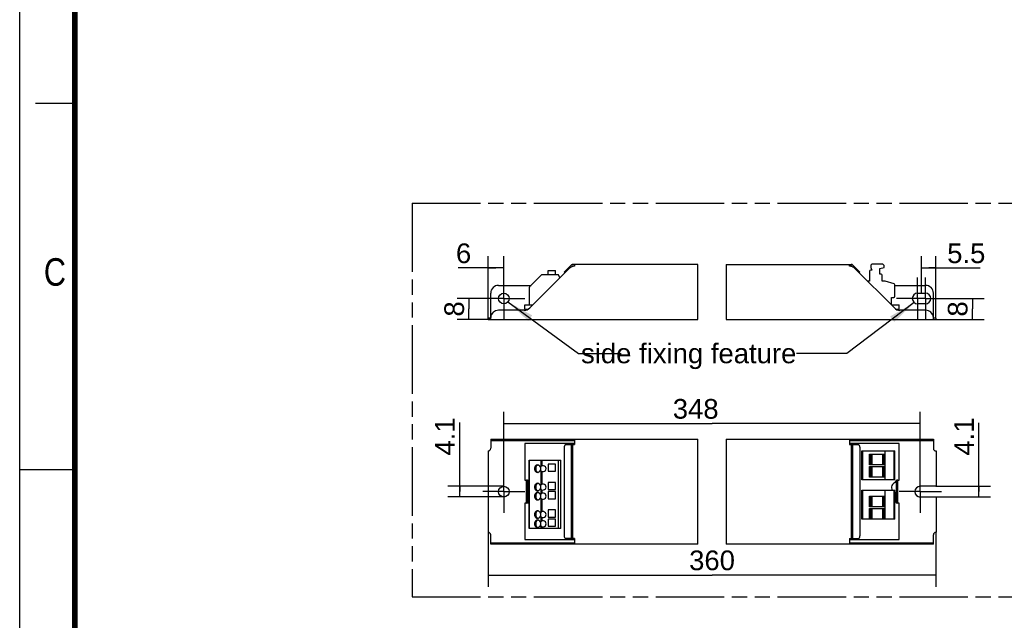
# Model space of a CAD drawing. Header units: millimetres. Extents: x 0 to 210, y 0 to 297.
# Tile 2 of 4: x 0 to 125, y 129 to 206. Entities that reach past the tile are written whole.
import ezdxf
from ezdxf.enums import TextEntityAlignment as Align

# ---------------------------------------------------------------- set-up
doc = ezdxf.new("R2010")
doc.units = ezdxf.units.MM
doc.header["$LTSCALE"] = 19.36
doc.linetypes.add('CENTER', pattern=[0.6, 0.375, -0.075, 0.075, -0.075])
doc.linetypes.add('PHANTOM', pattern=[0.8, 0.45, -0.05, 0.1, -0.05, 0.1, -0.05])
doc.layers.get('0').update_dxf_attribs({"linetype": 'CONTINUOUS'})
for name, color, linetype in [('DEFAULT_3', 7, 'PHANTOM'), ('Z_AXIS', 7, 'CONTINUOUS'), ('Z_DIM_2D', 7, 'CONTINUOUS'), ('Z_NOTICE', 7, 'CONTINUOUS')]:
    doc.layers.add(name, color=color, linetype=linetype)
doc.styles.get("Standard").update_dxf_attribs({"font": 'txt', "width": 0.7})
doc.styles.add('TEXTSTYLE_2', font='txt', dxfattribs={"width": 0.75})
doc.styles.add('TEXTSTYLE_3', font='helveticaneueltw1g-ltcn.otf')
doc.dimstyles.new('DIMSTYLE_1', dxfattribs={"dimtxt": 2.5, "dimasz": 3.5, "dimexe": 1.5, "dimexo": 0, "dimtad": 1, "dimdec": 1, "dimlfac": 3, "dimdsep": 46, "dimtxsty": 'TEXTSTYLE_3', "dimblk": '_FILLED', "dimblk1": '_FILLED', "dimblk2": '_FILLED', "dimcen": 0.09, "dimclrt": 5, "dimadec": 0, "dimazin": 0, "dimtp": 0.5, "dimtm": 0.5, "dimtfac": 1, "dimtdec": 1, "dimtofl": 0, "dimtmove": 0, "dimatfit": 3, "dimldrblk": '_FILLED', "dimfxl": 0, "dimtolj": 1, "dimarcsym": 0})
doc.dimstyles.new('DIMSTYLE_2', dxfattribs={"dimtxt": 2.5, "dimasz": 3.5, "dimexe": 1.5, "dimexo": 0, "dimtad": 1, "dimdec": 1, "dimlfac": 3, "dimdsep": 46, "dimtxsty": 'TEXTSTYLE_3', "dimblk": '_FILLED', "dimblk1": '_FILLED', "dimblk2": '_FILLED', "dimcen": 0.09, "dimclrt": 5, "dimadec": 0, "dimazin": 0, "dimtp": 0.2, "dimtm": 0.2, "dimtfac": 1, "dimtdec": 1, "dimtofl": 0, "dimtmove": 0, "dimatfit": 3, "dimldrblk": '_FILLED', "dimfxl": 0, "dimtolj": 1, "dimarcsym": 0})
doc.dimstyles.new('DIMSTYLE_3', dxfattribs={"dimtxt": 2.5, "dimasz": 3.5, "dimexe": 1.5, "dimexo": 0, "dimtad": 1, "dimdec": 1, "dimlfac": 3, "dimdsep": 46, "dimtxsty": 'TEXTSTYLE_3', "dimblk": '_FILLED', "dimblk1": '_FILLED', "dimblk2": '_FILLED', "dimcen": 0.09, "dimclrt": 5, "dimadec": 0, "dimazin": 0, "dimtp": 0.1, "dimtm": 0.1, "dimtfac": 1, "dimtdec": 1, "dimtofl": 0, "dimtmove": 0, "dimatfit": 3, "dimldrblk": '_FILLED', "dimfxl": 0, "dimtolj": 1, "dimarcsym": 0})
doc.dimstyles.get("Standard").update_dxf_attribs({"dimtxt": 3.5, "dimasz": 3.5, "dimexe": 1.5, "dimexo": 0, "dimtad": 1, "dimdsep": 46, "dimtxsty": 'Standard', "dimblk": '_FILLED', "dimblk1": '_FILLED', "dimblk2": '_FILLED', "dimcen": 0.09, "dimclrt": 5, "dimadec": 0, "dimazin": 0, "dimtol": 1, "dimtp": 0.05, "dimtm": 0.05, "dimtfac": 1, "dimtofl": 0, "dimtmove": 0, "dimatfit": 3, "dimldrblk": '_FILLED', "dimfxl": 0, "dimtolj": 1, "dimarcsym": 0})

# ---------------------------------------------------------------- blocks, each defined once
blk = doc.blocks.new('*D2')
at = {"layer": 'Z_DIM_2D', "color": 2, "linetype": 'Continuous'}
for p, q in [((61.54, 148.37), (61.54, 155.82)), ((114.48, 148.37), (114.48, 155.82)), ((61.54, 154.32), (88.01, 154.32)), ((114.48, 154.32), (88.01, 154.32))]:
    blk.add_line(p, q, dxfattribs=at)
at = {"layer": 'Z_DIM_2D', "color": 5, "linetype": 'Continuous', "style": 'TEXTSTYLE_3'}
blk.add_text('348', height=2.5, dxfattribs=at).set_placement((85.93, 154.95), align=Align.CENTER)
blk = doc.blocks.new('_FILLED')
at = {"color": 0, "linetype": 'ByBlock'}
blk.add_solid([(0, 0), (-1, 0.125), (-1, -0.125)], dxfattribs=at)
blk = doc.blocks.new('_NONE')
blk = doc.blocks.new('*D3')
at = {"layer": 'Z_DIM_2D', "color": 2, "linetype": 'Continuous'}
for p, q in [((59.54, 140.52), (59.54, 133.57)), ((116.48, 140.52), (116.48, 133.57)), ((59.54, 135.07), (88.01, 135.07)), ((116.48, 135.07), (88.01, 135.07))]:
    blk.add_line(p, q, dxfattribs=at)
at = {"layer": 'Z_DIM_2D', "color": 5, "linetype": 'Continuous', "style": 'TEXTSTYLE_3'}
blk.add_text('360', height=2.5, dxfattribs=at).set_placement((88.01, 135.7), align=Align.CENTER)
blk = doc.blocks.new('*D5')
at = {"layer": 'Z_DIM_2D', "color": 2, "linetype": 'Continuous'}
for p, q in [((59.54, 167.72), (59.54, 175.59)), ((61.54, 172.9), (61.54, 175.59)), ((60.54, 174.09), (55.73, 174.09)), ((59.54, 174.09), (60.54, 174.09)), ((61.54, 174.09), (60.54, 174.09))]:
    blk.add_line(p, q, dxfattribs=at)
at = {"layer": 'Z_DIM_2D', "color": 5, "linetype": 'Continuous', "style": 'TEXTSTYLE_3'}
blk.add_text('6', height=2.5, dxfattribs=at).set_placement((57.4, 174.71), align=Align.RIGHT)
blk = doc.blocks.new('*D6')
at = {"layer": 'Z_DIM_2D', "color": 2, "linetype": 'Continuous'}
for p, q in [((61.54, 170.22), (55.6, 170.22)), ((57.1, 170.22), (57.1, 168.89)), ((57.1, 167.55), (57.1, 168.89)), ((59.87, 167.55), (55.6, 167.55))]:
    blk.add_line(p, q, dxfattribs=at)
at = {"layer": 'Z_DIM_2D', "color": 5, "linetype": 'Continuous', "style": 'TEXTSTYLE_3'}
blk.add_text('8', height=2.5, rotation=90, dxfattribs=at).set_placement((56.48, 168.89), align=Align.CENTER)
blk = doc.blocks.new('*D7')
at = {"layer": 'Z_DIM_2D', "color": 2, "linetype": 'Continuous'}
for p, q in [((116.83, 170.22), (122.6, 170.22)), ((121.1, 170.22), (121.1, 168.89)), ((121.1, 167.55), (121.1, 168.89)), ((116.15, 167.55), (122.6, 167.55))]:
    blk.add_line(p, q, dxfattribs=at)
at = {"layer": 'Z_DIM_2D', "color": 5, "linetype": 'Continuous', "style": 'TEXTSTYLE_3'}
blk.add_text('8', height=2.5, rotation=90, dxfattribs=at).set_placement((120.48, 168.89), align=Align.CENTER)
blk = doc.blocks.new('*D8')
at = {"layer": 'Z_DIM_2D', "color": 2, "linetype": 'Continuous'}
for p, q in [((114.65, 170.9), (114.65, 175.59)), ((116.48, 167.72), (116.48, 175.59)), ((114.65, 174.09), (115.56, 174.09)), ((116.48, 174.09), (115.56, 174.09)), ((115.56, 174.09), (122.1, 174.09))]:
    blk.add_line(p, q, dxfattribs=at)
at = {"layer": 'Z_DIM_2D', "color": 5, "linetype": 'Continuous', "style": 'TEXTSTYLE_3'}
blk.add_text('5.5', height=2.5, dxfattribs=at).set_placement((117.9, 174.71))
blk = doc.blocks.new('*D9')
at = {"layer": 'Z_DIM_2D', "color": 2, "linetype": 'Continuous'}
for p, q in [((55.94, 145.68), (55.94, 154.45)), ((61.54, 146.37), (54.44, 146.37)), ((55.94, 146.37), (55.94, 145.68)), ((55.94, 145), (55.94, 145.68)), ((61.54, 145), (54.44, 145))]:
    blk.add_line(p, q, dxfattribs=at)
at = {"layer": 'Z_DIM_2D', "color": 5, "linetype": 'Continuous', "style": 'TEXTSTYLE_3'}
blk.add_text('4.1', height=2.5, rotation=90, dxfattribs=at).set_placement((55.31, 150.26))
blk = doc.blocks.new('*D10')
at = {"layer": 'Z_DIM_2D', "color": 2, "linetype": 'Continuous'}
for p, q in [((121.91, 145.68), (121.91, 154.44)), ((116.48, 146.37), (123.41, 146.37)), ((121.91, 146.37), (121.91, 145.68)), ((121.91, 145), (121.91, 145.68)), ((116.48, 145), (123.41, 145))]:
    blk.add_line(p, q, dxfattribs=at)
at = {"layer": 'Z_DIM_2D', "color": 5, "linetype": 'Continuous', "style": 'TEXTSTYLE_3'}
blk.add_text('4.1', height=2.5, rotation=90, dxfattribs=at).set_placement((121.29, 150.25))

msp = doc.modelspace()

# ---------------------------------------------------------------- linework, layer by layer
at = {"color": 2, "linetype": 'Continuous'}
for p, q in [((0, 0), (0, 297)), ((7, 195), (2, 195)), ((86.208, 167.552), (86.208, 174.552)), ((89.814, 174.552), (89.814, 167.552)), ((86.208, 139.015), (86.208, 152.349)), ((89.814, 152.349), (89.814, 139.015)), ((0, 148.5), (7, 148.5))]:
    msp.add_line(p, q, dxfattribs=at)
at = {"color": 7, "linetype": 'Continuous'}
for p, q in [((69.849, 174.026), (64.834, 169.011)), ((69.212, 173.552), (70.143, 174.483)), ((70.107, 174.212), (70.281, 174.385)), ((70.281, 174.385), (70.542, 174.385)), ((86.208, 174.552), (70.308, 174.552)), ((70.542, 174.552), (70.542, 174.318)), ((89.814, 174.552), (105.714, 174.552)), ((105.481, 174.318), (105.481, 174.552)), ((105.742, 174.385), (105.481, 174.385)), ((105.915, 174.212), (105.742, 174.385)), ((105.879, 174.483), (106.811, 173.552)), ((111.188, 169.011), (106.174, 174.026)), ((108.206, 174.393), (108.206, 174.17)), ((108.206, 174.17), (108.306, 173.81)), ((109.706, 174.56), (108.372, 174.56)), ((109.339, 174.027), (109.872, 174.17)), ((109.339, 173.31), (109.339, 174.027)), ((109.872, 174.17), (109.872, 174.393)), ((66.303, 173.188), (64.814, 171.699)), ((68.495, 173.227), (66.397, 173.227)), ((67.175, 173.227), (67.175, 173.76)), ((67.175, 173.76), (68.108, 173.76)), ((68.108, 173.227), (68.108, 173.76)), ((68.643, 172.82), (68.495, 173.227)), ((69.212, 173.552), (69.293, 173.47)), ((106.729, 173.47), (106.811, 173.552)), ((108.022, 173.677), (108.022, 172.427)), ((108.306, 173.81), (108.156, 173.81)), ((109.489, 173.31), (109.339, 173.31)), ((109.622, 172.427), (109.622, 173.177)), ((60.875, 171.885), (65, 171.885)), ((64.775, 171.605), (64.775, 169.393)), ((108.022, 172.427), (107.772, 172.427)), ((110.039, 172.427), (109.622, 172.427)), ((111.146, 172.079), (110.039, 172.427)), ((111.239, 170.493), (111.239, 171.952)), ((111.239, 171.885), (115.147, 171.885)), ((59.875, 167.552), (59.875, 170.885)), ((110.839, 170.36), (111.106, 170.36)), ((110.839, 169.393), (110.839, 170.36)), ((114.147, 170.902), (115.147, 170.902)), ((116.147, 167.552), (116.147, 170.885)), ((64.208, 168.86), (64.208, 169.393)), ((64.208, 169.393), (65.217, 169.393)), ((110.806, 169.393), (111.814, 169.393)), ((111.814, 168.86), (111.814, 169.393)), ((115.147, 169.535), (114.147, 169.535)), ((64.127, 168.718), (60.87, 168.718)), ((64.208, 168.86), (64.638, 168.86)), ((64.408, 168.759), (64.408, 168.86)), ((64.575, 168.86), (64.575, 168.825)), ((111.384, 168.86), (111.814, 168.86)), ((111.447, 168.825), (111.447, 168.86)), ((111.614, 168.759), (111.614, 168.86)), ((115.152, 168.718), (111.895, 168.718)), ((59.542, 167.552), (59.542, 167.718)), ((59.875, 167.718), (59.542, 167.718)), ((59.542, 167.552), (86.208, 167.552)), ((89.814, 167.552), (116.481, 167.552)), ((116.481, 167.718), (116.147, 167.718)), ((116.481, 167.552), (116.481, 167.718)), ((59.875, 152.349), (59.875, 151.182)), ((59.875, 152.349), (86.208, 152.349)), ((59.875, 152.182), (70.542, 152.182)), ((64.208, 151.782), (64.208, 147.149)), ((70.542, 151.782), (64.208, 151.782)), ((69.447, 151.649), (70.542, 151.649)), ((70.542, 152.349), (70.542, 151.649)), ((89.814, 152.349), (116.147, 152.349)), ((105.481, 152.349), (105.481, 151.649)), ((105.481, 152.182), (116.147, 152.182)), ((111.814, 151.782), (105.481, 151.782)), ((105.481, 151.649), (106.575, 151.649)), ((111.814, 147.149), (111.814, 151.782)), ((116.147, 152.349), (116.147, 151.182)), ((59.542, 150.849), (59.542, 140.515)), ((69.212, 151.315), (69.212, 140.049)), ((106.811, 151.315), (106.811, 140.049)), ((107.039, 147.182), (107.039, 150.849)), ((107.039, 150.849), (111.239, 150.849)), ((108.022, 149.099), (108.022, 150.449)), ((108.022, 150.449), (109.872, 150.449)), ((108.206, 149.099), (108.206, 150.449)), ((109.872, 149.099), (109.872, 150.449)), ((110.039, 147.182), (110.039, 150.849)), ((111.239, 147.182), (111.239, 150.849)), ((116.481, 150.849), (116.481, 146.365)), ((64.775, 141.015), (64.775, 149.682)), ((64.775, 149.682), (68.775, 149.682)), ((67.175, 149.182), (67.175, 148.282)), ((68.108, 149.182), (67.175, 149.182)), ((68.108, 148.282), (68.108, 149.182)), ((68.495, 141.015), (68.495, 149.682)), ((68.775, 141.015), (68.775, 149.682)), ((109.872, 149.099), (108.022, 149.099)), ((66.244, 148.338), (66.244, 148.86)), ((67.175, 148.282), (68.108, 148.282)), ((108.022, 148.865), (109.872, 148.865)), ((108.022, 147.515), (108.022, 148.865)), ((108.206, 147.515), (108.206, 148.865)), ((109.872, 147.515), (109.872, 148.865)), ((64.208, 147.149), (64.475, 147.149)), ((64.408, 144.216), (64.408, 147.149)), ((64.575, 144.242), (64.575, 147.122)), ((64.675, 146.949), (64.675, 145.819)), ((66.244, 146.005), (66.244, 146.526)), ((67.175, 146.849), (67.175, 145.949)), ((68.108, 146.849), (67.175, 146.849)), ((68.108, 145.949), (68.108, 146.849)), ((111.239, 147.182), (107.039, 147.182)), ((109.872, 147.515), (108.022, 147.515)), ((111.347, 146.852), (111.347, 146.949)), ((111.447, 144.242), (111.447, 147.122)), ((111.547, 147.149), (111.814, 147.149)), ((111.614, 144.215), (111.614, 147.149)), ((66.244, 144.838), (66.244, 145.36)), ((67.175, 145.949), (68.108, 145.949)), ((67.175, 145.682), (67.175, 144.782)), ((68.108, 145.682), (67.175, 145.682)), ((68.108, 144.782), (68.108, 145.682)), ((107.039, 145.849), (111.239, 145.849)), ((107.039, 142.182), (107.039, 145.849)), ((110.039, 142.182), (110.039, 145.849)), ((111.239, 142.182), (111.239, 145.849)), ((111.347, 144.415), (111.347, 145.546)), ((116.481, 146.365), (114.481, 146.365)), ((64.208, 144.216), (64.208, 139.582)), ((64.475, 144.216), (64.208, 144.216)), ((64.675, 144.512), (64.675, 144.416)), ((67.175, 144.782), (68.108, 144.782)), ((108.022, 145.115), (109.872, 145.115)), ((108.022, 143.765), (108.022, 145.115)), ((108.206, 143.765), (108.206, 145.115)), ((109.872, 143.765), (109.872, 145.115)), ((111.814, 144.215), (111.547, 144.215)), ((111.814, 139.582), (111.814, 144.215)), ((116.481, 144.999), (114.481, 144.999)), ((116.481, 144.999), (116.481, 140.515)), ((66.244, 142.505), (66.244, 143.026)), ((67.175, 143.349), (67.175, 142.449)), ((68.108, 143.349), (67.175, 143.349)), ((68.108, 142.449), (68.108, 143.349)), ((109.872, 143.765), (108.022, 143.765)), ((108.022, 143.532), (109.872, 143.532)), ((108.022, 142.182), (108.022, 143.532)), ((108.206, 142.182), (108.206, 143.532)), ((109.872, 142.182), (109.872, 143.532)), ((66.244, 141.338), (66.244, 141.86)), ((67.175, 142.449), (68.108, 142.449)), ((67.175, 142.182), (67.175, 141.282)), ((68.108, 142.182), (67.175, 142.182)), ((68.108, 141.282), (68.108, 142.182)), ((111.239, 142.182), (107.039, 142.182)), ((68.775, 141.015), (64.775, 141.015)), ((67.175, 141.282), (68.108, 141.282)), ((59.875, 139.015), (59.875, 140.182)), ((59.875, 139.182), (70.542, 139.182)), ((86.208, 139.015), (59.875, 139.015)), ((64.208, 139.582), (70.542, 139.582)), ((70.542, 139.715), (69.447, 139.715)), ((70.542, 139.715), (70.542, 139.015)), ((116.147, 139.015), (89.814, 139.015)), ((105.481, 139.715), (106.575, 139.715)), ((105.481, 139.715), (105.481, 139.015)), ((105.481, 139.582), (111.814, 139.582)), ((105.481, 139.182), (116.147, 139.182)), ((116.147, 139.015), (116.147, 140.182))]:
    msp.add_line(p, q, dxfattribs=at)
at = {"color": 9, "linetype": 'Continuous'}
for p, q in [((69.447, 173.787), (69.529, 173.706)), ((106.493, 173.706), (106.575, 173.787)), ((64.408, 168.793), (64.507, 168.793)), ((111.515, 168.793), (111.614, 168.793)), ((60.875, 152.349), (60.875, 152.182)), ((67.294, 152.349), (67.294, 152.182)), ((68.001, 152.349), (68.001, 152.182)), ((69.849, 152.349), (69.849, 152.182)), ((70.143, 139.715), (70.143, 151.649)), ((70.308, 139.715), (70.308, 151.649)), ((105.714, 151.649), (105.714, 139.715)), ((105.879, 151.649), (105.879, 139.715)), ((106.174, 152.349), (106.174, 152.182)), ((108.021, 152.349), (108.021, 152.182)), ((108.728, 152.349), (108.728, 152.182)), ((115.147, 152.349), (115.147, 152.182)), ((107.172, 147.182), (107.172, 150.849)), ((108.156, 149.099), (108.156, 150.449)), ((108.372, 149.099), (108.372, 150.449)), ((109.706, 149.099), (109.706, 150.449)), ((111.146, 147.182), (111.146, 150.849)), ((64.814, 141.015), (64.814, 149.682)), ((66.303, 148.911), (66.303, 149.682)), ((66.397, 148.96), (66.397, 149.682)), ((66.303, 146.578), (66.303, 148.287)), ((66.397, 146.627), (66.397, 148.238)), ((108.156, 147.515), (108.156, 148.865)), ((108.372, 147.515), (108.372, 148.865)), ((109.706, 147.515), (109.706, 148.865)), ((64.536, 147.139), (64.408, 147.139)), ((64.408, 146.989), (64.575, 146.989)), ((64.408, 146.928), (64.575, 146.928)), ((111.447, 146.989), (111.614, 146.989)), ((111.447, 146.928), (111.614, 146.928)), ((111.614, 147.139), (111.487, 147.139)), ((66.293, 145.404), (66.293, 145.96)), ((66.411, 145.465), (66.411, 145.9)), ((107.172, 142.182), (107.172, 145.849)), ((111.146, 142.182), (111.146, 145.849)), ((64.408, 144.436), (64.575, 144.436)), ((64.408, 144.376), (64.575, 144.376)), ((64.536, 144.225), (64.408, 144.225)), ((66.303, 143.078), (66.303, 144.787)), ((66.397, 143.127), (66.397, 144.738)), ((108.156, 143.765), (108.156, 145.115)), ((108.372, 143.765), (108.372, 145.115)), ((109.706, 143.765), (109.706, 145.115)), ((111.447, 144.436), (111.614, 144.436)), ((111.447, 144.376), (111.614, 144.376)), ((111.614, 144.225), (111.486, 144.225)), ((108.156, 142.182), (108.156, 143.532)), ((108.372, 142.182), (108.372, 143.532)), ((109.706, 142.182), (109.706, 143.532)), ((66.303, 141.911), (66.303, 142.453)), ((66.397, 141.96), (66.397, 142.404)), ((66.303, 141.015), (66.303, 141.287)), ((66.397, 141.015), (66.397, 141.238)), ((60.87, 139.015), (60.87, 139.182)), ((64.127, 139.015), (64.127, 139.182)), ((64.834, 139.015), (64.834, 139.182)), ((69.849, 139.015), (69.849, 139.182)), ((106.174, 139.015), (106.174, 139.182)), ((111.188, 139.015), (111.188, 139.182)), ((111.895, 139.015), (111.895, 139.182)), ((115.152, 139.015), (115.152, 139.182))]:
    msp.add_line(p, q, dxfattribs=at)
at = {"color": 7, "linetype": 'Continuous', "const_width": 0.7}
msp.add_lwpolyline([(7, 7), (7, 290)], dxfattribs=at)
at = {"color": 7, "linetype": 'Continuous'}
for points in [[(69.447, 151.649), (69.421, 151.647), (69.395, 151.64), (69.369, 151.63), (69.345, 151.616), (69.322, 151.598), (69.3, 151.576), (69.281, 151.551), (69.263, 151.523), (69.248, 151.493), (69.235, 151.46), (69.225, 151.426), (69.218, 151.39), (69.213, 151.353), (69.212, 151.315)], [(106.811, 151.315), (106.809, 151.353), (106.805, 151.39), (106.798, 151.426), (106.787, 151.46), (106.775, 151.493), (106.759, 151.523), (106.742, 151.551), (106.722, 151.576), (106.7, 151.598), (106.677, 151.616), (106.653, 151.63), (106.628, 151.64), (106.602, 151.647), (106.575, 151.649)], [(65.836, 148.099), (65.82, 148.099), (65.782, 148.105), (65.744, 148.116), (65.707, 148.133), (65.672, 148.155), (65.639, 148.183), (65.608, 148.216), (65.58, 148.253), (65.555, 148.294), (65.533, 148.339), (65.515, 148.387), (65.501, 148.438), (65.49, 148.49), (65.484, 148.544), (65.482, 148.599), (65.484, 148.653), (65.49, 148.707), (65.501, 148.759), (65.515, 148.81), (65.533, 148.858), (65.555, 148.903), (65.58, 148.944), (65.608, 148.982), (65.639, 149.014), (65.672, 149.042), (65.707, 149.065), (65.744, 149.082), (65.781, 149.093), (65.82, 149.098), (65.836, 149.099)], [(65.891, 149.091), (65.854, 149.079), (65.819, 149.061), (65.784, 149.038), (65.752, 149.01), (65.722, 148.977), (65.695, 148.94), (65.671, 148.899), (65.65, 148.854), (65.632, 148.807), (65.618, 148.757), (65.608, 148.705), (65.602, 148.652), (65.6, 148.599), (65.602, 148.545), (65.608, 148.492), (65.618, 148.441), (65.632, 148.391), (65.65, 148.343), (65.671, 148.299), (65.695, 148.258), (65.722, 148.22), (65.752, 148.188), (65.785, 148.16), (65.819, 148.137), (65.855, 148.119), (65.891, 148.107)], [(65.836, 149.099), (65.858, 149.098), (65.897, 149.091), (65.934, 149.079), (65.97, 149.061), (66.005, 149.037), (66.038, 149.009), (66.068, 148.975), (66.096, 148.937), (66.12, 148.895), (66.142, 148.849), (66.159, 148.801), (66.173, 148.75)], [(66.173, 148.448), (66.159, 148.397), (66.142, 148.348), (66.12, 148.303), (66.096, 148.261), (66.068, 148.223), (66.038, 148.189), (66.005, 148.16), (65.971, 148.137), (65.934, 148.119), (65.897, 148.106), (65.859, 148.1), (65.836, 148.099)], [(65.836, 145.765), (65.82, 145.766), (65.782, 145.771), (65.744, 145.783), (65.707, 145.799), (65.672, 145.822), (65.639, 145.85), (65.608, 145.882), (65.58, 145.92), (65.555, 145.961), (65.533, 146.006), (65.515, 146.054), (65.501, 146.105), (65.49, 146.157), (65.484, 146.211), (65.482, 146.265), (65.484, 146.32), (65.49, 146.373), (65.501, 146.426), (65.515, 146.477), (65.533, 146.525), (65.555, 146.57), (65.58, 146.611), (65.608, 146.648), (65.639, 146.681), (65.672, 146.709), (65.707, 146.731), (65.744, 146.748), (65.781, 146.76), (65.82, 146.765), (65.836, 146.765)], [(65.891, 146.758), (65.854, 146.745), (65.819, 146.728), (65.784, 146.705), (65.752, 146.677), (65.722, 146.644), (65.695, 146.607), (65.671, 146.565), (65.65, 146.521), (65.632, 146.473), (65.618, 146.424), (65.608, 146.372), (65.602, 146.319), (65.6, 146.265), (65.602, 146.212), (65.608, 146.159), (65.618, 146.107), (65.632, 146.057), (65.65, 146.01), (65.671, 145.965), (65.695, 145.924), (65.722, 145.887), (65.752, 145.854), (65.785, 145.826), (65.819, 145.803), (65.855, 145.785), (65.891, 145.773)], [(65.836, 146.765), (65.858, 146.764), (65.897, 146.758), (65.934, 146.746), (65.97, 146.728), (66.005, 146.704), (66.038, 146.675), (66.068, 146.642), (66.096, 146.604), (66.12, 146.562), (66.142, 146.516), (66.159, 146.468), (66.173, 146.417)], [(65.836, 144.599), (65.82, 144.599), (65.782, 144.605), (65.744, 144.616), (65.707, 144.633), (65.672, 144.655), (65.639, 144.683), (65.608, 144.716), (65.58, 144.753), (65.555, 144.794), (65.533, 144.839), (65.515, 144.887), (65.501, 144.938), (65.49, 144.99), (65.484, 145.044), (65.482, 145.099), (65.484, 145.153), (65.49, 145.207), (65.501, 145.259), (65.515, 145.31), (65.533, 145.358), (65.555, 145.403), (65.58, 145.444), (65.608, 145.482), (65.639, 145.514), (65.672, 145.542), (65.707, 145.565), (65.744, 145.582), (65.781, 145.593), (65.82, 145.598), (65.836, 145.599)], [(65.891, 145.591), (65.854, 145.579), (65.819, 145.561), (65.784, 145.538), (65.752, 145.51), (65.722, 145.477), (65.695, 145.44), (65.671, 145.399), (65.65, 145.354), (65.632, 145.307), (65.618, 145.257), (65.608, 145.205), (65.602, 145.152), (65.6, 145.099), (65.602, 145.045), (65.608, 144.992), (65.618, 144.941), (65.632, 144.891), (65.65, 144.843), (65.671, 144.799), (65.695, 144.758), (65.722, 144.72), (65.752, 144.688), (65.785, 144.66), (65.819, 144.637), (65.855, 144.619), (65.891, 144.607)], [(66.173, 146.114), (66.159, 146.063), (66.142, 146.015), (66.12, 145.969), (66.096, 145.927), (66.068, 145.889), (66.038, 145.856), (66.005, 145.827), (65.971, 145.803), (65.934, 145.785), (65.897, 145.773), (65.859, 145.767), (65.836, 145.765)], [(65.836, 145.599), (65.858, 145.598), (65.897, 145.591), (65.934, 145.579), (65.97, 145.561), (66.005, 145.537), (66.038, 145.509), (66.068, 145.475), (66.096, 145.437), (66.12, 145.395), (66.142, 145.349), (66.159, 145.301), (66.173, 145.25)], [(66.173, 144.948), (66.159, 144.897), (66.142, 144.848), (66.12, 144.803), (66.096, 144.761), (66.068, 144.723), (66.038, 144.689), (66.005, 144.66), (65.971, 144.637), (65.934, 144.619), (65.897, 144.606), (65.859, 144.6), (65.836, 144.599)], [(65.836, 142.265), (65.82, 142.266), (65.782, 142.271), (65.744, 142.283), (65.707, 142.299), (65.672, 142.322), (65.639, 142.35), (65.608, 142.382), (65.58, 142.42), (65.555, 142.461), (65.533, 142.506), (65.515, 142.554), (65.501, 142.605), (65.49, 142.657), (65.484, 142.711), (65.482, 142.765), (65.484, 142.82), (65.49, 142.873), (65.501, 142.926), (65.515, 142.977), (65.533, 143.025), (65.555, 143.07), (65.58, 143.111), (65.608, 143.148), (65.639, 143.181), (65.672, 143.209), (65.707, 143.231), (65.744, 143.248), (65.781, 143.26), (65.82, 143.265), (65.836, 143.265)], [(65.891, 143.258), (65.854, 143.245), (65.819, 143.228), (65.784, 143.205), (65.752, 143.177), (65.722, 143.144), (65.695, 143.107), (65.671, 143.065), (65.65, 143.021), (65.632, 142.973), (65.618, 142.924), (65.608, 142.872), (65.602, 142.819), (65.6, 142.765), (65.602, 142.712), (65.608, 142.659), (65.618, 142.607), (65.632, 142.557), (65.65, 142.51), (65.671, 142.465), (65.695, 142.424), (65.722, 142.387), (65.752, 142.354), (65.785, 142.326), (65.819, 142.303), (65.855, 142.285), (65.891, 142.273)], [(65.836, 143.265), (65.858, 143.264), (65.897, 143.258), (65.934, 143.246), (65.97, 143.228), (66.005, 143.204), (66.038, 143.175), (66.068, 143.142), (66.096, 143.104), (66.12, 143.062), (66.142, 143.016), (66.159, 142.968), (66.173, 142.917)], [(65.836, 141.099), (65.82, 141.099), (65.782, 141.105), (65.744, 141.116), (65.707, 141.133), (65.672, 141.155), (65.639, 141.183), (65.608, 141.216), (65.58, 141.253), (65.555, 141.294), (65.533, 141.339), (65.515, 141.387), (65.501, 141.438), (65.49, 141.49), (65.484, 141.544), (65.482, 141.599), (65.484, 141.653), (65.49, 141.707), (65.501, 141.759), (65.515, 141.81), (65.533, 141.858), (65.555, 141.903), (65.58, 141.944), (65.608, 141.982), (65.639, 142.014), (65.672, 142.042), (65.707, 142.065), (65.744, 142.082), (65.781, 142.093), (65.82, 142.098), (65.836, 142.099)], [(65.891, 142.091), (65.854, 142.079), (65.819, 142.061), (65.784, 142.038), (65.752, 142.01), (65.722, 141.977), (65.695, 141.94), (65.671, 141.899), (65.65, 141.854), (65.632, 141.807), (65.618, 141.757), (65.608, 141.705), (65.602, 141.652), (65.6, 141.599), (65.602, 141.545), (65.608, 141.492), (65.618, 141.441), (65.632, 141.391), (65.65, 141.343), (65.671, 141.299), (65.695, 141.258), (65.722, 141.22), (65.752, 141.188), (65.785, 141.16), (65.819, 141.137), (65.855, 141.119), (65.891, 141.107)], [(66.173, 142.614), (66.159, 142.563), (66.142, 142.515), (66.12, 142.469), (66.096, 142.427), (66.068, 142.389), (66.038, 142.356), (66.005, 142.327), (65.971, 142.303), (65.934, 142.285), (65.897, 142.273), (65.859, 142.267), (65.836, 142.265)], [(65.836, 142.099), (65.858, 142.098), (65.897, 142.091), (65.934, 142.079), (65.97, 142.061), (66.005, 142.037), (66.038, 142.009), (66.068, 141.975), (66.096, 141.937), (66.12, 141.895), (66.142, 141.849), (66.159, 141.801), (66.173, 141.75)], [(66.173, 141.448), (66.159, 141.397), (66.142, 141.348), (66.12, 141.303), (66.096, 141.261), (66.068, 141.223), (66.038, 141.189), (66.005, 141.16), (65.971, 141.137), (65.934, 141.119), (65.897, 141.106), (65.859, 141.1), (65.836, 141.099)], [(69.212, 140.049), (69.213, 140.011), (69.218, 139.975), (69.225, 139.939), (69.235, 139.904), (69.248, 139.871), (69.263, 139.841), (69.281, 139.813), (69.3, 139.788), (69.322, 139.767), (69.345, 139.748), (69.369, 139.734), (69.395, 139.724), (69.421, 139.718), (69.447, 139.715)], [(106.575, 139.715), (106.602, 139.718), (106.628, 139.724), (106.653, 139.734), (106.677, 139.748), (106.7, 139.767), (106.722, 139.788), (106.742, 139.813), (106.759, 139.841), (106.775, 139.871), (106.787, 139.904), (106.798, 139.939), (106.805, 139.975), (106.809, 140.011), (106.811, 140.049)]]:
    msp.add_lwpolyline(points, dxfattribs=at)
for centre in [(61.542, 170.218), (61.542, 145.682)]:
    msp.add_circle(centre, 0.683, dxfattribs=at)
for centre, radius, start, end in [((70.556, 173.318), 1, 90.82028, 135), ((70.308, 174.318), 0.233, 90, 135), ((105.466, 173.318), 1, 45, 89.17972), ((105.714, 174.318), 0.233, 45, 90), ((108.372, 174.393), 0.167, 90, 180), ((109.706, 174.393), 0.167, 0, 90), ((66.397, 173.093), 0.133, 90, 135), ((108.156, 173.677), 0.133, 90, 180), ((109.489, 173.177), 0.133, 0, 90), ((60.875, 170.885), 1, 90, 180), ((64.908, 171.605), 0.133, 135, 180), ((111.106, 171.952), 0.133, 0, 72.57351), ((115.147, 170.885), 1, 0, 90), ((111.106, 170.493), 0.133, 270, 360), ((114.147, 170.218), 0.683, 90, 270), ((115.147, 170.218), 0.683, 270, 90), ((64.127, 169.718), 1, 270, 315), ((111.895, 169.718), 1, 225, 270), ((60.87, 167.718), 1, 90, 174.26083), ((115.152, 167.718), 1, 5.73917, 90), ((59.542, 151.182), 0.333, 270, 360), ((116.481, 151.182), 0.333, 180, 270), ((66.525, 148.599), 0.383, 203.20951, 156.79049), ((64.475, 146.949), 0.2, 0, 90), ((66.525, 146.265), 0.383, 203.20951, 156.79049), ((111.481, 146.199), 0.667, 101.53696, 211.71281), ((111.547, 146.949), 0.2, 90, 180), ((64.542, 145.165), 0.667, 69.51268, 78.46304), ((66.525, 145.099), 0.383, 203.20951, 156.79049), ((111.481, 146.199), 0.667, 248.72412, 258.46304), ((114.481, 145.682), 0.683, 90, 270), ((64.475, 144.416), 0.2, 270, 360), ((64.542, 145.165), 0.667, 281.53696, 290.48732), ((111.547, 144.415), 0.2, 180, 270), ((66.525, 142.765), 0.383, 203.20951, 156.79049), ((66.525, 141.599), 0.383, 203.20951, 156.79049), ((59.542, 140.182), 0.333, 0, 90), ((116.481, 140.182), 0.333, 90, 180)]:
    msp.add_arc(centre, radius, start, end, dxfattribs=at)
at = {"layer": 'DEFAULT_3', "color": 91, "linetype": 'PHANTOM', "true_color": 0x80ff80}
for p, q in [((49.879, 182.307), (49.879, 132.307)), ((49.879, 182.307), (149.879, 182.307)), ((49.879, 132.307), (149.879, 132.307))]:
    msp.add_line(p, q, dxfattribs=at)
at = {"layer": 'Z_AXIS', "color": 7, "linetype": 'CENTER'}
for p, q in [((61.542, 170.218), (61.542, 172.902)), ((114.147, 170.218), (114.147, 172.902)), ((115.147, 170.218), (115.147, 172.902)), ((61.542, 170.218), (58.858, 170.218)), ((61.542, 170.218), (61.542, 167.535)), ((61.542, 170.218), (64.225, 170.218)), ((112.464, 170.218), (111.464, 170.218)), ((115.147, 170.218), (112.464, 170.218)), ((114.147, 170.218), (114.147, 167.535)), ((115.147, 170.218), (116.831, 170.218)), ((115.147, 170.218), (115.147, 167.535)), ((116.831, 170.218), (117.831, 170.218)), ((61.542, 145.682), (61.542, 148.365)), ((114.481, 145.682), (114.481, 148.365)), ((61.542, 145.682), (58.858, 145.682)), ((61.542, 145.682), (61.542, 142.999)), ((61.542, 145.682), (64.225, 145.682)), ((114.481, 145.682), (111.797, 145.682)), ((114.481, 145.682), (117.164, 145.682)), ((114.481, 145.682), (114.481, 142.999))]:
    msp.add_line(p, q, dxfattribs=at)

# ---------------------------------------------------------------- texts
at = {"color": 5, "linetype": 'Continuous', "style": 'TEXTSTYLE_2', "width": 0.833333}
msp.add_text('C', height=3.5, dxfattribs=at).set_placement((3.07, 171.834))
at = {"layer": 'Z_NOTICE', "color": 5, "linetype": 'Continuous', "style": 'TEXTSTYLE_3'}
msp.add_text('side fixing feature', height=2.5, dxfattribs=at).set_placement((98.73, 161.99), align=Align.RIGHT)

# ---------------------------------------------------------------- dimensions: what is measured, and where the dimension line sits
at = {"layer": 'Z_DIM_2D', "color": 2, "linetype": 'Continuous'}
for base, p1, p2, angle, dimstyle, picture, middle in [((59.542, 174.086), (61.542, 175.586), (59.542, 167.718), 180, 'DIMSTYLE_3', '*D5', (56.565, 174.086)), ((114.647, 174.086), (116.481, 167.718), (114.647, 170.902), 180, 'DIMSTYLE_3', '*D8', (120, 174.086)), ((57.101, 167.552), (61.542, 170.218), (59.875, 167.552), 270, 'DIMSTYLE_2', '*D6', (57.101, 168.885)), ((121.1, 170.218), (116.147, 167.552), (116.831, 170.218), 90, 'DIMSTYLE_2', '*D7', (121.1, 168.885)), ((55.94, 146.365), (61.542, 144.999), (61.542, 146.365), 90, 'DIMSTYLE_3', '*D9', (55.94, 152.354)), ((121.913, 144.999), (116.481, 146.365), (116.481, 144.999), 270, 'DIMSTYLE_3', '*D10', (121.913, 152.345))]:
    dim = msp.add_linear_dim(base=base, p1=p1, p2=p2, angle=angle, dimstyle=dimstyle, override={"dimblk1": 'NONE', "dimblk2": 'NONE', "dimsah": 1}, dxfattribs=at)
    dim.commit()
    dim.dimension.update_dxf_attribs({"geometry": picture, "text_midpoint": middle, "dimtype": 160})
for base, p1, p2, picture, middle in [((114.481, 154.321), (61.542, 148.365), (114.481, 148.365), '*D2', (85.932, 154.321)), ((116.481, 135.074), (59.542, 140.515), (116.481, 140.515), '*D3', (88.011, 135.074))]:
    dim = msp.add_linear_dim(base=base, p1=p1, p2=p2, dimstyle='DIMSTYLE_1', override={"dimblk1": 'NONE', "dimblk2": 'NONE', "dimsah": 1}, dxfattribs=at)
    dim.commit()
    dim.dimension.update_dxf_attribs({"geometry": picture, "text_midpoint": middle, "dimtype": 160})

# ---------------------------------------------------------------- leaders
at = {"layer": 'Z_NOTICE', "color": 2, "linetype": 'Continuous'}
for points in [[(62.07, 169.785), (71.035, 163.24), (76.474, 163.24)], [(113.714, 169.69), (105.138, 163.24), (98.73, 163.24)]]:
    msp.add_leader(points, dimstyle='Standard', override={"dimtad": 0}, dxfattribs=at)

doc.saveas('drawing.dxf')
